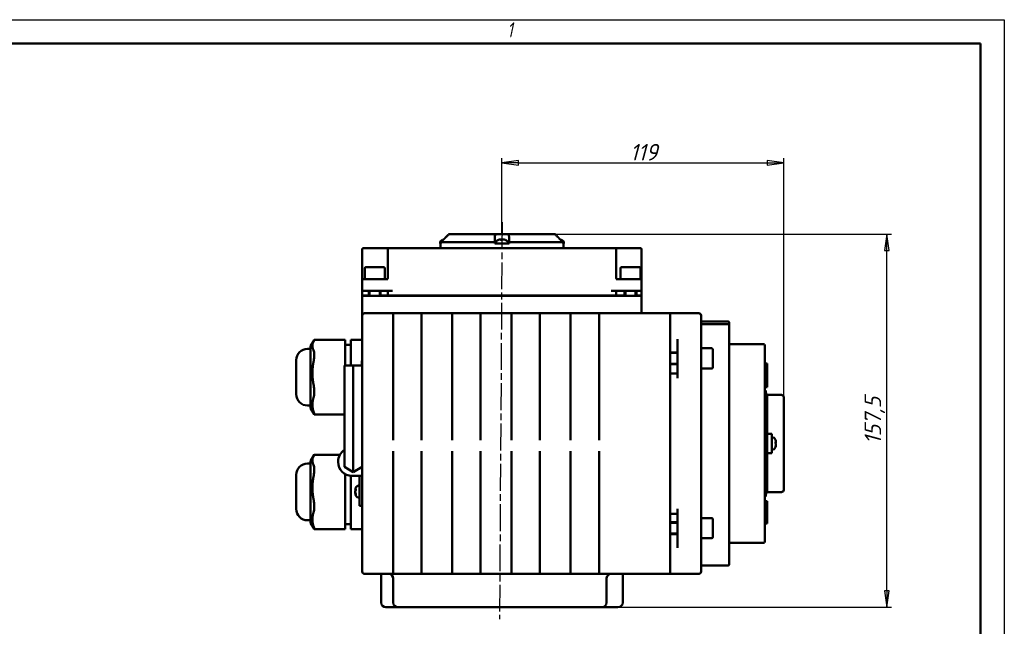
# Model space of a CAD drawing. Header units: millimetres. Extents: x -2787 to 5661, y -195 to 746.
# Tile 9 of 11: x 424 to 840, y 338 to 594. Entities that reach past the tile are written whole.
import ezdxf

# ---------------------------------------------------------------- set-up
doc = ezdxf.new("R2010")
doc.units = ezdxf.units.MM
doc.header["$LTSCALE"] = 2
doc.linetypes.add('CHAIN', pattern=[0.7087, 0.4724, -0.0591, 0.1181, -0.0591])
for name, color, linetype, lineweight in [('Видимый контур (ГОСТ)', 7, 'Continuous', 50), ('Кромка (ГОСТ)', 7, 'Continuous', 50), ('Линия резьбы (ГОСТ)', 7, 'Continuous', 25), ('Осевая линия (ГОСТ)', 7, 'Continuous', 25), ('Размер (ГОСТ)', 7, 'Continuous', 25)]:
    doc.layers.add(name, color=color, linetype=linetype, lineweight=lineweight)
doc.styles.add('Альтернативный текст (ГОСТ)', font='arial.ttf', dxfattribs={"width": 0.8})
doc.styles.add('Обычный текст (ГОСТ)', font='GOST Common Italic.ttf')
doc.dimstyles.new('Обычный (ГОСТ)', dxfattribs={"dimscale": 2, "dimtxt": 3.5, "dimasz": 3.5, "dimexe": 1, "dimexo": 0, "dimgap": 0.5, "dimtad": 1, "dimtxsty": 'Обычный текст (ГОСТ)', "dimblk": 'Filled-1', "dimcen": 0.09, "dimdle": 15, "dimclrd": 256, "dimclre": 256, "dimclrt": 256, "dimazin": 2, "dimtfac": 0.714286, "dimtdec": 3, "dimtmove": 0, "dimatfit": 3, "dimfxl": 1, "dimtolj": 1, "dimlwd": 25, "dimlwe": 25, "dimarcsym": 0})

# ---------------------------------------------------------------- blocks, each defined once
blk = doc.blocks.new('Рамки ГОСТ - Рамка')
at = {"layer": 'Кромка (ГОСТ)', "lineweight": 25}
for p, q in [((0, 297), (420, 297)), ((420, 297), (420, 0))]:
    blk.add_line(p, q, dxfattribs=at)
at = {"layer": 'Кромка (ГОСТ)'}
for p, q in [((415, 292), (20, 292)), ((415, 5), (415, 292))]:
    blk.add_line(p, q, dxfattribs=at)
at = {"layer": 'Кромка (ГОСТ)', "insert": (315.02, 296.44), "char_height": 3.17, "width": 5.2327, "attachment_point": 1, "style": 'Альтернативный текст (ГОСТ)'}
blk.add_mtext('\\fGOST Common|b0|i1;{\\H3.1700;1}', dxfattribs=at)
blk = doc.blocks.new('Filled-1')
at = {"color": 0}
for p, q in [((0, 0), (-1, 0.143)), ((-1, 0.143), (-1, -0.143)), ((-1, 0), (0, 0)), ((-1, -0.143), (0, 0))]:
    blk.add_line(p, q, dxfattribs=at)
at = {"color": 0, "flags": 128}
blk.add_lwpolyline([(-1, -0.143), (0, 0), (-1, 0.143), (-1, -0.143)], dxfattribs=at)
at = {"color": 0}
blk.add_solid([(-1, -0.143), (0, 0), (-1, 0.143), (-1, -0.143)], dxfattribs=at)
blk = doc.blocks.new('*D10')
at = {"layer": 'Defpoints', "color": 0, "linetype": 'Continuous', "transparency": 16777216}
for p in [(650.19, 503.58), (790.39, 503.58), (652.05, 346.08)]:
    blk.add_point(p, dxfattribs=at)
at = {"layer": 'Размер (ГОСТ)', "linetype": 'Continuous', "lineweight": 25, "transparency": 16777216}
for p, q in [((650.19, 503.58), (792.39, 503.58)), ((790.39, 353.08), (790.39, 496.58)), ((652.05, 346.08), (792.39, 346.08))]:
    blk.add_line(p, q, dxfattribs=at)
at = {"layer": 'Размер (ГОСТ)', "linetype": 'Continuous', "lineweight": 25, "transparency": 16777216, "xscale": 7, "yscale": 7, "zscale": 7}
for p, rotation in [((790.39, 503.58), 90), ((790.39, 346.08), 270)]:
    blk.add_blockref('Filled-1', p, dxfattribs=dict(at, rotation=rotation))
at = {"layer": 'Размер (ГОСТ)', "linetype": 'Continuous', "lineweight": 25, "transparency": 16777216, "insert": (780.99, 414.86), "char_height": 7, "attachment_point": 1, "rotation": 90, "style": 'Обычный текст (ГОСТ)'}
blk.add_mtext('\\A1;157,5', dxfattribs=at)
blk = doc.blocks.new('*D11')
at = {"layer": 'Defpoints', "color": 0, "linetype": 'Continuous', "transparency": 16777216}
for p in [(746.86, 533.58), (627.86, 503.58), (746.86, 434.7)]:
    blk.add_point(p, dxfattribs=at)
at = {"layer": 'Размер (ГОСТ)', "linetype": 'Continuous', "lineweight": 25, "transparency": 16777216}
for p, q in [((627.86, 503.58), (627.86, 535.58)), ((634.86, 533.58), (739.86, 533.58)), ((746.86, 434.7), (746.86, 535.58))]:
    blk.add_line(p, q, dxfattribs=at)
at = {"layer": 'Размер (ГОСТ)', "linetype": 'Continuous', "lineweight": 25, "transparency": 16777216, "xscale": 7, "yscale": 7, "zscale": 7, "rotation": 180}
blk.add_blockref('Filled-1', (627.86, 533.58), dxfattribs=at)
at = {"layer": 'Размер (ГОСТ)', "linetype": 'Continuous', "lineweight": 25, "transparency": 16777216, "xscale": 7, "yscale": 7, "zscale": 7}
blk.add_blockref('Filled-1', (746.86, 533.58), dxfattribs=at)
at = {"layer": 'Размер (ГОСТ)', "linetype": 'Continuous', "lineweight": 25, "transparency": 16777216, "insert": (681.9, 541.58), "char_height": 7, "attachment_point": 1, "style": 'Обычный текст (ГОСТ)'}
blk.add_mtext('\\A1;119', dxfattribs=at)

msp = doc.modelspace()

# ---------------------------------------------------------------- linework, layer by layer
at = {"layer": 'Видимый контур (ГОСТ)'}
for p, q in [((605.523, 503.58), (605.524, 503.58)), ((605.524, 503.58), (625.133, 503.58)), ((625.133, 503.58), (630.587, 503.58)), ((630.587, 503.58), (650.192, 503.58)), ((601.773, 499.98), (601.773, 499.58)), ((601.773, 499.58), (601.867, 499.58)), ((601.858, 497.58), (601.858, 499.58)), ((601.867, 499.58), (602.032, 499.58)), ((602.032, 500.08), (602.032, 499.58)), ((624.86, 500.08), (602.032, 500.08)), ((624.86, 499.58), (624.86, 500.08)), ((624.86, 499.58), (627.161, 499.58)), ((625.342, 499.98), (625.342, 499.58)), ((627.161, 499.58), (628.519, 499.58)), ((627.961, 501.087), (627.317, 501.087)), ((627.526, 501.304), (627.545, 501.087)), ((628.519, 499.58), (630.86, 499.58)), ((629.257, 501.087), (629.18, 501.087)), ((630.341, 499.98), (630.342, 499.58)), ((630.86, 500.08), (630.86, 499.58)), ((653.684, 500.08), (630.86, 500.08)), ((652.858, 501.087), (652.781, 501.087)), ((653.684, 499.58), (653.684, 500.08)), ((653.684, 499.58), (653.848, 499.58)), ((653.848, 499.58), (653.943, 499.58)), ((653.858, 497.58), (653.858, 499.58)), ((653.943, 499.98), (653.943, 499.58)), ((568.858, 497.08), (568.858, 484.08)), ((569.358, 497.58), (571.081, 497.58)), ((580.185, 497.58), (571.081, 497.58)), ((579.685, 497.08), (579.685, 485.08)), ((580.185, 497.58), (581.685, 497.58)), ((674.031, 497.58), (581.685, 497.58)), ((674.031, 497.58), (675.531, 497.58)), ((684.634, 497.58), (675.531, 497.58)), ((676.031, 485.08), (676.031, 497.08)), ((684.634, 497.58), (686.358, 497.58)), ((686.858, 484.08), (686.858, 497.08)), ((569.893, 489.08), (569.893, 484.58)), ((570.393, 489.58), (577.893, 489.58)), ((578.393, 489.08), (578.393, 484.58)), ((677.893, 489.08), (677.893, 484.58)), ((678.393, 489.58), (685.893, 489.58)), ((686.393, 489.08), (686.393, 484.58)), ((568.858, 484.08), (568.858, 479.58)), ((569.358, 484.58), (570.858, 484.58)), ((579.685, 484.58), (570.858, 484.58)), ((684.858, 484.58), (676.031, 484.58)), ((684.858, 484.58), (686.358, 484.58)), ((686.358, 484.58), (686.393, 484.58)), ((686.858, 479.58), (686.858, 484.08)), ((570.858, 479.58), (568.858, 479.58)), ((568.858, 479.58), (568.858, 477.58)), ((570.858, 479.58), (581.685, 479.58)), ((571.643, 479.58), (571.643, 477.48)), ((576.643, 479.58), (576.643, 477.48)), ((579.685, 477.58), (579.685, 479.58)), ((674.031, 479.58), (684.858, 479.58)), ((676.031, 477.58), (676.031, 479.58)), ((679.643, 479.58), (679.643, 477.48)), ((684.643, 479.58), (684.643, 477.48)), ((686.858, 479.58), (684.858, 479.58)), ((686.858, 477.58), (686.858, 479.58)), ((571.156, 477.58), (568.858, 477.58)), ((568.858, 477.48), (568.858, 470.68)), ((568.858, 477.48), (570.858, 477.48)), ((570.858, 477.48), (684.858, 477.48)), ((571.156, 477.58), (571.643, 477.58)), ((571.616, 477.58), (571.616, 477.48)), ((576.643, 477.58), (579.685, 477.58)), ((581.685, 477.58), (579.685, 477.58)), ((581.685, 477.58), (674.031, 477.58)), ((598.102, 477.48), (598.102, 477.58)), ((632.588, 477.48), (632.588, 477.58)), ((676.031, 477.58), (674.031, 477.58)), ((676.031, 477.58), (679.643, 477.58)), ((679.616, 477.58), (679.616, 477.48)), ((686.858, 477.58), (684.643, 477.58)), ((684.858, 477.48), (686.858, 477.48)), ((686.858, 470.68), (686.858, 477.48)), ((568.858, 470.68), (568.858, 469.18)), ((581.858, 470.18), (569.858, 470.18)), ((581.858, 470.18), (593.858, 470.18)), ((581.858, 470.18), (581.858, 469.923)), ((593.858, 470.17), (581.858, 470.17)), ((581.858, 456.319), (581.858, 469.923)), ((606.858, 470.18), (593.858, 470.18)), ((593.858, 469.923), (593.858, 470.18)), ((593.858, 469.923), (593.858, 456.319)), ((606.858, 470.18), (618.858, 470.18)), ((606.858, 470.18), (606.858, 469.923)), ((618.858, 470.17), (606.858, 470.17)), ((606.858, 456.319), (606.858, 469.923)), ((631.858, 470.18), (618.858, 470.18)), ((618.858, 469.923), (618.858, 470.18)), ((618.858, 469.923), (618.858, 456.319)), ((631.858, 470.18), (643.858, 470.18)), ((631.858, 470.18), (631.858, 469.923)), ((643.858, 470.17), (631.858, 470.17)), ((631.858, 456.319), (631.858, 469.923)), ((656.858, 470.18), (643.858, 470.18)), ((643.858, 469.923), (643.858, 470.18)), ((643.858, 469.923), (643.858, 456.319)), ((656.858, 470.18), (668.858, 470.18)), ((656.858, 470.18), (656.858, 469.923)), ((668.858, 470.17), (656.858, 470.17)), ((656.858, 456.319), (656.858, 469.923)), ((668.858, 469.923), (668.858, 470.18)), ((698.858, 470.18), (668.858, 470.18)), ((668.858, 469.923), (668.858, 456.319)), ((698.858, 470.18), (698.858, 469.923)), ((698.858, 469.923), (698.858, 456.319)), ((710.958, 470.18), (698.958, 470.18)), ((698.958, 469.923), (698.958, 470.18)), ((698.958, 469.923), (698.958, 459.147)), ((568.858, 468.974), (568.858, 469.18)), ((568.858, 468.974), (568.858, 455.37)), ((711.958, 469.18), (711.958, 468.974)), ((711.958, 455.37), (711.958, 468.974)), ((712.458, 466.603), (723.358, 466.603)), ((723.858, 466.103), (723.858, 466.102)), ((723.858, 465.041), (723.858, 466.102)), ((712.458, 465.539), (723.358, 465.539)), ((723.858, 454.402), (723.858, 465.041)), ((546.958, 456.19), (548.503, 458.766)), ((561.658, 458.878), (548.596, 458.878)), ((561.658, 458.878), (561.658, 458.392)), ((561.658, 454.539), (561.658, 458.392)), ((564.058, 458.923), (564.058, 458.699)), ((568.858, 458.923), (564.058, 458.923)), ((564.058, 455.974), (564.058, 458.699)), ((698.958, 461.144), (698.858, 461.144)), ((698.958, 456.123), (698.958, 459.147)), ((701.958, 459.147), (701.958, 456.319)), ((546.958, 455.146), (545.758, 455.146)), ((546.958, 456.19), (546.958, 430.15)), ((564.058, 456.762), (561.658, 456.762)), ((561.658, 454.539), (561.658, 449.734)), ((564.058, 455.974), (564.058, 451.679)), ((568.858, 451.576), (568.858, 455.37)), ((581.858, 456.319), (581.858, 451.576)), ((593.858, 451.576), (593.858, 456.319)), ((606.858, 456.319), (606.858, 451.576)), ((618.858, 451.576), (618.858, 456.319)), ((631.858, 456.319), (631.858, 451.576)), ((643.858, 451.576), (643.858, 456.319)), ((656.858, 456.319), (656.858, 451.576)), ((668.858, 451.576), (668.858, 456.319)), ((698.858, 456.319), (698.858, 451.576)), ((698.958, 456.144), (698.858, 456.144)), ((701.958, 453.594), (698.858, 453.594)), ((698.958, 456.123), (698.958, 453.594)), ((701.958, 451.576), (701.958, 456.319)), ((711.958, 455.37), (711.958, 451.576)), ((716.458, 455.344), (711.958, 455.344)), ((716.958, 454.844), (716.958, 447.344)), ((723.858, 454.402), (723.858, 452.81)), ((738.358, 457.109), (724.358, 457.109)), ((738.858, 456.609), (738.858, 454.586)), ((738.858, 427.529), (738.858, 454.586)), ((540.958, 435.993), (540.958, 450.346)), ((561.658, 448.086), (561.658, 449.734)), ((564.058, 448.099), (564.058, 451.679)), ((568.658, 448.085), (568.658, 450.068)), ((568.858, 450.068), (568.658, 450.068)), ((568.858, 451.576), (568.858, 378.783)), ((581.858, 451.576), (581.858, 416.656)), ((593.858, 416.656), (593.858, 451.576)), ((606.858, 451.576), (606.858, 416.656)), ((618.858, 416.656), (618.858, 451.576)), ((631.858, 451.576), (631.858, 416.656)), ((643.858, 416.656), (643.858, 451.576)), ((656.858, 451.576), (656.858, 416.656)), ((668.858, 416.656), (668.858, 451.576)), ((698.858, 451.576), (698.858, 378.783)), ((701.958, 451.576), (701.958, 442.786)), ((711.958, 378.783), (711.958, 451.576)), ((723.858, 444.078), (723.858, 452.81)), ((561.338, 448.084), (565.098, 448.105)), ((561.338, 425.298), (561.338, 448.084)), ((565.098, 448.105), (568.858, 448.084)), ((565.098, 425.319), (565.098, 448.105)), ((701.958, 448.594), (698.858, 448.594)), ((698.958, 448.594), (698.958, 444.786)), ((716.458, 446.844), (711.958, 446.844)), ((738.858, 448.943), (739.858, 448.943)), ((739.858, 443.59), (739.858, 448.943)), ((698.958, 442.786), (698.958, 444.786)), ((698.958, 444.786), (701.958, 444.786)), ((698.958, 442.786), (698.958, 387.573)), ((723.858, 444.078), (723.858, 442.611)), ((723.858, 387.748), (723.858, 442.611)), ((738.858, 443.59), (739.858, 443.59)), ((738.858, 441.066), (739.858, 441.066)), ((739.858, 443.59), (739.858, 441.066)), ((739.858, 441.066), (739.858, 440.49)), ((698.858, 436.593), (698.958, 436.593)), ((738.858, 438.939), (739.858, 438.939)), ((738.858, 438.929), (739.858, 438.929)), ((738.858, 437.509), (739.358, 437.509)), ((739.358, 392.85), (739.358, 437.509)), ((739.858, 440.49), (739.858, 439.333)), ((739.858, 439.333), (739.858, 438.939)), ((739.858, 438.939), (739.858, 438.929)), ((739.358, 436.18), (739.858, 436.18)), ((739.358, 432.509), (739.858, 432.509)), ((739.858, 432.509), (739.858, 436.18)), ((739.858, 435.696), (745.858, 435.696)), ((739.858, 397.85), (739.858, 432.509)), ((746.858, 434.696), (746.858, 395.663)), ((546.958, 431.193), (545.758, 431.193)), ((546.958, 430.15), (548.503, 427.574)), ((561.338, 427.462), (548.596, 427.462)), ((561.338, 425.298), (561.338, 405.3)), ((565.098, 425.319), (565.098, 403.129)), ((738.858, 427.529), (738.858, 425.052)), ((738.858, 405.307), (738.858, 425.052)), ((739.858, 419.243), (741.858, 419.243)), ((741.858, 411.116), (741.858, 419.243)), ((742.258, 417.679), (741.858, 417.68)), ((743.365, 415.236), (743.365, 415.86)), ((581.858, 378.783), (581.858, 412.019)), ((593.858, 412.019), (593.858, 378.783)), ((606.858, 378.783), (606.858, 412.019)), ((618.858, 412.019), (618.858, 378.783)), ((631.858, 378.783), (631.858, 412.019)), ((643.858, 412.019), (643.858, 378.783)), ((656.858, 378.783), (656.858, 412.019)), ((668.858, 412.019), (668.858, 378.783)), ((742.258, 412.68), (741.858, 412.68)), ((743.583, 415.535), (743.365, 415.516)), ((743.365, 413.765), (743.365, 413.916)), ((546.958, 407.781), (548.503, 410.357)), ((546.958, 407.781), (546.958, 381.741)), ((559.422, 410.469), (548.596, 410.469)), ((558.658, 407.418), (558.658, 407.569)), ((739.858, 411.116), (741.858, 411.116)), ((546.958, 406.737), (545.758, 406.737)), ((561.338, 405.3), (565.098, 403.129)), ((568.858, 405.3), (565.098, 403.129)), ((738.858, 405.307), (738.858, 402.83)), ((540.958, 387.584), (540.958, 401.937)), ((561.658, 402.291), (561.658, 401.325)), ((561.658, 391.617), (561.658, 401.325)), ((564.058, 393.517), (564.058, 401.557)), ((568.858, 401.538), (564.538, 401.538)), ((567.658, 394.9), (567.658, 401.538)), ((738.858, 375.773), (738.858, 402.83)), ((565.93, 395.319), (566.099, 395.305)), ((566.15, 395.92), (566.15, 395.383)), ((567.257, 397.4), (567.658, 397.4)), ((739.358, 397.85), (739.858, 397.85)), ((739.858, 394.18), (739.858, 397.85)), ((561.658, 391.617), (561.658, 386.102)), ((564.058, 393.517), (564.058, 387.741)), ((565.93, 394.48), (565.969, 394.484)), ((566.15, 393.899), (566.15, 393.565)), ((567.257, 392.4), (567.658, 392.4)), ((567.658, 394.9), (567.658, 388.9)), ((698.858, 393.766), (698.958, 393.766)), ((738.858, 392.85), (739.358, 392.85)), ((739.358, 394.18), (739.858, 394.18)), ((739.858, 394.663), (745.858, 394.663)), ((564.058, 380.713), (564.058, 387.741)), ((568.858, 388.9), (567.658, 388.9)), ((698.958, 385.573), (698.958, 387.573)), ((701.958, 387.573), (701.958, 378.783)), ((723.858, 387.748), (723.858, 386.281)), ((738.858, 390.837), (739.858, 390.837)), ((738.858, 390.431), (739.858, 390.431)), ((738.858, 389.293), (739.858, 389.293)), ((738.858, 386.769), (739.858, 386.769)), ((739.858, 390.837), (739.858, 390.431)), ((739.858, 390.431), (739.858, 389.293)), ((739.858, 389.293), (739.858, 386.769)), ((739.858, 381.417), (739.858, 386.769)), ((546.958, 382.784), (545.758, 382.784)), ((561.658, 380.248), (561.658, 386.102)), ((698.958, 385.573), (698.958, 381.962)), ((698.958, 385.573), (701.958, 385.573)), ((716.458, 383.712), (711.958, 383.712)), ((716.958, 383.212), (716.958, 375.712)), ((723.858, 377.549), (723.858, 386.281)), ((546.958, 381.741), (548.503, 379.165)), ((561.658, 379.053), (548.596, 379.053)), ((564.058, 381.169), (561.658, 381.169)), ((561.658, 380.248), (561.658, 379.053)), ((564.058, 380.713), (564.058, 379.008)), ((568.858, 379.008), (564.058, 379.008)), ((568.858, 374.989), (568.858, 378.783)), ((581.858, 378.783), (581.858, 374.04)), ((593.858, 374.04), (593.858, 378.783)), ((606.858, 378.783), (606.858, 374.04)), ((618.858, 374.04), (618.858, 378.783)), ((631.858, 378.783), (631.858, 374.04)), ((643.858, 374.04), (643.858, 378.783)), ((656.858, 378.783), (656.858, 374.04)), ((668.858, 374.04), (668.858, 378.783)), ((701.958, 381.962), (698.858, 381.962)), ((698.858, 378.783), (698.858, 374.04)), ((701.958, 374.04), (701.958, 378.783)), ((711.958, 378.783), (711.958, 374.989)), ((738.858, 381.417), (739.858, 381.417)), ((568.858, 374.989), (568.858, 361.385)), ((701.958, 376.962), (698.858, 376.962)), ((698.958, 376.962), (698.958, 374.236)), ((698.958, 371.212), (698.958, 374.236)), ((716.458, 375.212), (711.958, 375.212)), ((711.958, 361.385), (711.958, 374.989)), ((723.858, 377.549), (723.858, 375.958)), ((723.858, 365.543), (723.858, 375.958)), ((738.858, 375.773), (738.858, 373.75)), ((581.858, 360.436), (581.858, 374.04)), ((593.858, 374.04), (593.858, 360.436)), ((606.858, 360.436), (606.858, 374.04)), ((618.858, 374.04), (618.858, 360.436)), ((631.858, 360.436), (631.858, 374.04)), ((643.858, 374.04), (643.858, 360.436)), ((656.858, 360.436), (656.858, 374.04)), ((668.858, 374.04), (668.858, 360.436)), ((698.958, 374.144), (698.858, 374.144)), ((698.858, 374.04), (698.858, 360.436)), ((698.958, 371.212), (698.958, 360.436)), ((701.958, 374.04), (701.958, 371.212)), ((724.358, 373.25), (738.358, 373.25)), ((698.958, 369.144), (698.858, 369.144)), ((712.458, 363.767), (723.358, 363.767)), ((723.858, 365.543), (723.858, 365.306)), ((723.858, 364.268), (723.858, 365.306)), ((723.858, 364.268), (723.858, 364.267)), ((568.858, 361.18), (568.858, 361.385)), ((569.858, 360.18), (581.858, 360.18)), ((576.858, 360.18), (576.858, 348.08)), ((581.858, 360.436), (581.858, 360.18)), ((593.858, 360.189), (581.858, 360.189)), ((593.858, 360.18), (581.858, 360.18)), ((581.954, 358.18), (581.954, 348.08)), ((593.858, 360.18), (593.858, 360.436)), ((593.858, 360.18), (606.858, 360.18)), ((606.858, 360.436), (606.858, 360.18)), ((618.858, 360.189), (606.858, 360.189)), ((618.858, 360.18), (606.858, 360.18)), ((618.858, 360.18), (618.858, 360.436)), ((618.858, 360.18), (631.858, 360.18)), ((631.858, 360.436), (631.858, 360.18)), ((643.858, 360.189), (631.858, 360.189)), ((643.858, 360.18), (631.858, 360.18)), ((643.858, 360.18), (643.858, 360.436)), ((643.858, 360.18), (656.858, 360.18)), ((656.858, 360.436), (656.858, 360.18)), ((668.858, 360.189), (656.858, 360.189)), ((668.858, 360.18), (656.858, 360.18)), ((668.858, 360.18), (668.858, 360.436)), ((668.858, 360.18), (698.858, 360.18)), ((672.059, 358.18), (672.059, 348.08)), ((678.858, 360.18), (678.858, 348.08)), ((698.858, 360.436), (698.858, 360.18)), ((698.958, 360.18), (698.958, 360.436)), ((698.958, 360.18), (710.958, 360.18)), ((711.958, 361.385), (711.958, 361.18)), ((583.954, 346.08), (578.858, 346.08)), ((594.445, 346.08), (583.954, 346.08)), ((594.445, 346.08), (601.676, 346.08)), ((652.055, 346.08), (601.676, 346.08)), ((652.055, 346.08), (659.285, 346.08)), ((670.059, 346.08), (659.285, 346.08)), ((676.858, 346.08), (670.059, 346.08))]:
    msp.add_line(p, q, dxfattribs=at)
for centre, radius, start, end in [((602.773, 499.98), 1, 116.26077, 179.99), ((604.273, 496.94), 4.39, 109.45641, 116.26077), ((602.857, 500.947), 0.14, 100.54281, 109.45641), ((626.342, 499.98), 1, 116.26077, 179.99), ((627.842, 496.94), 4.39, 109.45641, 116.26077), ((626.426, 500.947), 0.14, 100.62904, 109.45641), ((629.257, 500.947), 0.14, 70.54359, 90), ((627.842, 496.94), 4.39, 63.73923, 70.54359), ((629.341, 499.98), 1, 0.01, 63.73923), ((652.858, 500.947), 0.14, 70.54359, 90), ((651.443, 496.94), 4.39, 63.73923, 70.54359), ((652.943, 499.98), 1, 0.01, 63.73923), ((569.358, 497.08), 0.5, 90, 180), ((580.185, 497.08), 0.5, 90, 180), ((675.531, 497.08), 0.5, 0, 90), ((686.358, 497.08), 0.5, 0, 90), ((570.393, 489.08), 0.5, 90, 180), ((577.893, 489.08), 0.5, 0, 90), ((678.393, 489.08), 0.5, 90, 180), ((685.893, 489.08), 0.5, 0, 90), ((569.358, 484.08), 0.5, 90, 180), ((579.185, 485.08), 0.5, 270, 0), ((676.531, 485.08), 0.5, 180, 270), ((686.358, 484.08), 0.5, 0, 90), ((569.858, 469.18), 1, 90, 180), ((687.358, 470.68), 0.5, 180, 270), ((710.958, 469.18), 1, 0, 90), ((712.458, 467.103), 0.5, 180, 270), ((723.358, 466.103), 0.5, 0, 90), ((724.358, 457.609), 0.5, 180, 270), ((545.758, 450.346), 4.8, 90, 180), ((716.458, 454.844), 0.5, 0, 90), ((738.358, 456.609), 0.5, 0, 90), ((716.458, 447.344), 0.5, 270, 0), ((545.758, 435.993), 4.8, 180, 270), ((745.858, 434.696), 1, 0, 90), ((742.258, 416.679), 1, 26.26077, 89.99), ((739.218, 415.18), 4.39, 15.42304, 26.26077), ((564.538, 407.569), 5.88, 122.9681, 180), ((742.258, 413.68), 1, 270.01, 333.73923), ((739.218, 415.18), 4.39, 333.73923, 344.57696), ((545.758, 401.937), 4.8, 90, 180), ((564.538, 407.418), 5.88, 180, 270), ((570.298, 394.9), 4.39, 153.73923, 173.73269), ((567.257, 396.4), 1, 90.01, 153.73923), ((745.858, 395.663), 1, 270, 0), ((570.298, 394.9), 4.39, 186.26731, 206.26077), ((567.257, 393.4), 1, 206.26077, 269.99), ((545.758, 387.584), 4.8, 180, 270), ((716.458, 383.212), 0.5, 0, 90), ((716.458, 375.712), 0.5, 270, 0), ((724.358, 372.75), 0.5, 90, 180), ((738.358, 373.75), 0.5, 270, 0), ((712.458, 363.267), 0.5, 90, 180), ((723.358, 364.267), 0.5, 270, 0), ((569.858, 361.18), 1, 180, 270), ((579.954, 358.18), 2, 0, 90), ((674.059, 358.18), 2, 90, 180), ((710.958, 361.18), 1, 270, 0), ((578.858, 348.08), 2, 180, 270), ((583.954, 348.08), 2, 180, 270), ((670.059, 348.08), 2, 270, 0), ((676.858, 348.08), 2, 270, 0)]:
    msp.add_arc(centre, radius, start, end, dxfattribs=at)
for centre, major_axis, ratio, start_param, end_param in [((604.282, 496.954), (3.706, -2.347), 0.9946648, 2.3970876, 2.4742311), ((627.851, 496.954), (3.691, -2.371), 0.9946206, 2.2485239, 2.4807262), ((627.999, 496.954), (-0.393, 4.369), 0.2346731, 0.0832069, 0.3154092), ((628.003, 496.954), (-0.383, 4.37), 0.0559801, 5.9473325, 6.1739504), ((627.68, 496.954), (0.383, 4.37), 0.0559801, 0.1092349, 0.3414372), ((627.88, 496.954), (1.527, -4.113), 0.9681593, 2.4598888, 2.6920911), ((627.832, 496.954), (-3.691, -2.371), 0.9946206, 3.8063561, 4.0346614), ((651.433, 496.954), (-3.676, -2.394), 0.9945757, 3.7998872, 3.8730131), ((651.481, 496.954), (1.523, -4.114), 0.9679721, 2.4609931, 2.5069478), ((712.458, 466.038), (-0.5, 0), 0.9971538, 0, 1.5707963), ((723.358, 465.041), (-0.5, 0), 0.9971538, 3.1415927, 4.712389), ((739.232, 415.028), (4.368, 0.408), 0.3508929, 0.07154, 0.3037423), ((739.232, 415.151), (3.935, 1.94), 0.9803884, 5.9372224, 6.0978869), ((739.232, 415.339), (4.37, -0.388), 0.1767556, 0.1200417, 0.352244), ((739.232, 415.123), (4.258, 1.058), 0.9323508, 5.7190851, 5.9512874), ((739.232, 415.208), (3.935, -1.94), 0.9803884, 0.1137606, 0.2163258), ((971.867, 415.18), (234.506, -3.667), 0.0860796, 3.3711969, 3.371939), ((570.283, 394.772), (-4.36, 0.484), 0.6131187, 6.0146064, 6.2468087), ((570.283, 395.043), (-4.366, -0.431), 0.4612492, 5.9011566, 6.1333589), ((570.283, 394.999), (-4.343, -0.617), 0.7851684, 6.0126036, 6.0677029), ((570.283, 394.8), (-4.343, 0.617), 0.7851684, 0.2154824, 0.4476847), ((570.283, 394.975), (-4.311, -0.815), 0.8829797, 6.2221935, 6.4543957)]:
    msp.add_ellipse(centre, major_axis=major_axis, ratio=ratio, start_param=start_param, end_param=end_param, dxfattribs=at)
for points, knots in [([(605.524, 503.58), (605.237, 503.279), (604.939, 502.973), (604.655, 502.686), (604.531, 502.562), (604.403, 502.434), (604.273, 502.304)], [-0.12159309, -0.12159309, -0.12159309, -0.12159309, 0, 0, 0, 0.05284171, 0.05284171, 0.05284171, 0.05284171]), ([(604.273, 502.305), (604.403, 502.434), (604.53, 502.562), (604.938, 502.973), (605.236, 503.279), (605.523, 503.58)], [1.13553758, 1.13553758, 1.13553758, 1.13553758, 1.18828561, 1.18828561, 1.30987869, 1.30987869, 1.30987869, 1.30987869]), ([(624.86, 502.305), (624.861, 502.434), (624.869, 502.562), (624.921, 502.973), (625.003, 503.279), (625.133, 503.58)], [1.13553758, 1.13553758, 1.13553758, 1.13553758, 1.18828561, 1.18828561, 1.30987869, 1.30987869, 1.30987869, 1.30987869]), ([(630.587, 503.58), (630.718, 503.279), (630.799, 502.973), (630.836, 502.686), (630.852, 502.562), (630.86, 502.434), (630.86, 502.304)], [-0.12159309, -0.12159309, -0.12159309, -0.12159309, 0, 0, 0, 0.05284171, 0.05284171, 0.05284171, 0.05284171]), ([(651.443, 502.305), (651.312, 502.434), (651.185, 502.562), (650.777, 502.973), (650.479, 503.279), (650.192, 503.58)], [1.13553758, 1.13553758, 1.13553758, 1.13553758, 1.18828561, 1.18828561, 1.30987869, 1.30987869, 1.30987869, 1.30987869]), ([(627.373, 501.3), (627.393, 501.302), (627.415, 501.304), (627.453, 501.307), (627.471, 501.308), (627.498, 501.308), (627.509, 501.308), (627.524, 501.306), (627.527, 501.305), (627.525, 501.302), (627.524, 501.301), (627.522, 501.3)], [0, 0, 0, 0, 0.006105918, 0.006105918, 0.012211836, 0.012211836, 0.018306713, 0.018306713, 0.02440159, 0.02440159, 0.027283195, 0.027283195, 0.027283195, 0.027283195]), ([(627.649, 501.3), (627.648, 501.302), (627.642, 501.304), (627.624, 501.307), (627.61, 501.308), (627.58, 501.308), (627.561, 501.308), (627.534, 501.307), (627.528, 501.307), (627.522, 501.306)], [0, 0, 0, 0, 0.006108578, 0.006108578, 0.012217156, 0.012217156, 0.018309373, 0.018309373, 0.020128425, 0.020128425, 0.020128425, 0.020128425]), ([(628.034, 501.3), (628.035, 501.302), (628.041, 501.304), (628.06, 501.307), (628.073, 501.308), (628.103, 501.308), (628.122, 501.308), (628.163, 501.306), (628.185, 501.305), (628.215, 501.302), (628.224, 501.301), (628.234, 501.3)], [0, 0, 0, 0, 0.006105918, 0.006105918, 0.012211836, 0.012211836, 0.018306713, 0.018306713, 0.02440159, 0.02440159, 0.027283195, 0.027283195, 0.027283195, 0.027283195]), ([(628.31, 501.3), (628.29, 501.302), (628.268, 501.304), (628.23, 501.307), (628.212, 501.308), (628.185, 501.308), (628.174, 501.308), (628.164, 501.307), (628.163, 501.307), (628.161, 501.306)], [0, 0, 0, 0, 0.006105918, 0.006105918, 0.012211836, 0.012211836, 0.018306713, 0.018306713, 0.02012832, 0.02012832, 0.02012832, 0.02012832]), ([(548.595, 458.877), (548.582, 458.877), (548.559, 458.853), (548.474, 458.723), (548.398, 458.577), (548.308, 458.392)], [2.64833447, 2.64833447, 2.64833447, 2.64833447, 2.7371558, 2.7371558, 2.87867856, 2.87867856, 2.87867856, 2.87867856]), ([(548.308, 449.734), (548.398, 450.201), (548.474, 450.696), (548.584, 451.696), (548.611, 452.196), (548.611, 453.039), (548.584, 453.45), (548.474, 454.1), (548.398, 454.353), (548.308, 454.539)], [-2.87867856, -2.87867856, -2.87867856, -2.87867856, -2.7371558, -2.7371558, -2.57932614, -2.57932614, -2.42149649, -2.42149649, -2.27997373, -2.27997373, -2.27997373, -2.27997373]), ([(548.308, 434.511), (548.398, 434.794), (548.474, 435.143), (548.584, 435.974), (548.611, 436.468), (548.611, 437.435), (548.584, 437.987), (548.474, 439.049), (548.398, 439.558), (548.308, 440.026)], [-2.87867856, -2.87867856, -2.87867856, -2.87867856, -2.7371558, -2.7371558, -2.57932614, -2.57932614, -2.42149649, -2.42149649, -2.27997373, -2.27997373, -2.27997373, -2.27997373]), ([(548.503, 427.574), (548.511, 427.56), (548.519, 427.548), (548.584, 427.448), (548.611, 427.442), (548.611, 427.566), (548.584, 427.707), (548.474, 428.119), (548.398, 428.375), (548.308, 428.657)], [-2.75710692, -2.75710692, -2.75710692, -2.75710692, -2.7371558, -2.7371558, -2.57932614, -2.57932614, -2.42149649, -2.42149649, -2.27997373, -2.27997373, -2.27997373, -2.27997373]), ([(743.578, 415.668), (743.58, 415.648), (743.582, 415.627), (743.585, 415.591), (743.586, 415.576), (743.586, 415.552), (743.586, 415.543), (743.584, 415.534), (743.583, 415.534), (743.58, 415.539), (743.579, 415.541), (743.578, 415.545)], [0, 0, 0, 0, 0.006105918, 0.006105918, 0.012211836, 0.012211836, 0.018306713, 0.018306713, 0.02440159, 0.02440159, 0.027283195, 0.027283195, 0.027283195, 0.027283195]), ([(743.578, 415.046), (743.58, 415.042), (743.582, 415.034), (743.585, 415.01), (743.586, 414.995), (743.586, 414.961), (743.586, 414.941), (743.584, 414.899), (743.583, 414.877), (743.58, 414.848), (743.579, 414.838), (743.578, 414.829)], [0, 0, 0, 0, 0.006105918, 0.006105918, 0.012211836, 0.012211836, 0.018306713, 0.018306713, 0.02440159, 0.02440159, 0.027283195, 0.027283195, 0.027283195, 0.027283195]), ([(548.595, 410.468), (548.582, 410.468), (548.559, 410.444), (548.474, 410.314), (548.398, 410.168), (548.308, 409.983)], [2.64833447, 2.64833447, 2.64833447, 2.64833447, 2.7371558, 2.7371558, 2.87867856, 2.87867856, 2.87867856, 2.87867856]), ([(548.308, 401.325), (548.398, 401.792), (548.474, 402.287), (548.584, 403.287), (548.611, 403.787), (548.611, 404.63), (548.584, 405.041), (548.474, 405.691), (548.398, 405.944), (548.308, 406.13)], [-2.87867856, -2.87867856, -2.87867856, -2.87867856, -2.7371558, -2.7371558, -2.57932614, -2.57932614, -2.42149649, -2.42149649, -2.27997373, -2.27997373, -2.27997373, -2.27997373]), ([(565.937, 395.353), (565.935, 395.341), (565.933, 395.331), (565.93, 395.319), (565.929, 395.318), (565.929, 395.323), (565.929, 395.33), (565.931, 395.35), (565.932, 395.364), (565.934, 395.379)], [0, 0, 0, 0, 0.006108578, 0.006108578, 0.012217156, 0.012217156, 0.018309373, 0.018309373, 0.024112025, 0.024112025, 0.024112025, 0.024112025]), ([(565.937, 395.125), (565.935, 395.109), (565.933, 395.09), (565.93, 395.048), (565.929, 395.026), (565.929, 394.986), (565.929, 394.965), (565.931, 394.928), (565.932, 394.912), (565.934, 394.9)], [0, 0, 0, 0, 0.006105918, 0.006105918, 0.012211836, 0.012211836, 0.018306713, 0.018306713, 0.024112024, 0.024112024, 0.024112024, 0.024112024]), ([(548.308, 386.102), (548.398, 386.385), (548.474, 386.733), (548.584, 387.565), (548.611, 388.059), (548.611, 389.026), (548.584, 389.578), (548.474, 390.64), (548.398, 391.149), (548.308, 391.617)], [-2.87867856, -2.87867856, -2.87867856, -2.87867856, -2.7371558, -2.7371558, -2.57932614, -2.57932614, -2.42149649, -2.42149649, -2.27997373, -2.27997373, -2.27997373, -2.27997373]), ([(565.937, 394.674), (565.935, 394.69), (565.933, 394.71), (565.93, 394.751), (565.929, 394.773), (565.929, 394.814), (565.929, 394.835), (565.931, 394.872), (565.932, 394.889), (565.935, 394.907), (565.936, 394.913), (565.937, 394.918)], [0, 0, 0, 0, 0.006105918, 0.006105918, 0.012211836, 0.012211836, 0.018306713, 0.018306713, 0.02440159, 0.02440159, 0.027283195, 0.027283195, 0.027283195, 0.027283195]), ([(565.93, 394.48), (565.929, 394.48), (565.929, 394.48), (565.929, 394.476), (565.929, 394.47), (565.931, 394.449), (565.932, 394.434), (565.935, 394.411), (565.936, 394.402), (565.937, 394.394)], [0.01027026, 0.01027026, 0.01027026, 0.01027026, 0.012211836, 0.012211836, 0.018306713, 0.018306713, 0.02440159, 0.02440159, 0.027283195, 0.027283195, 0.027283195, 0.027283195]), ([(548.503, 379.165), (548.511, 379.151), (548.519, 379.139), (548.584, 379.039), (548.611, 379.033), (548.611, 379.157), (548.584, 379.298), (548.474, 379.71), (548.398, 379.966), (548.308, 380.248)], [-2.75710692, -2.75710692, -2.75710692, -2.75710692, -2.7371558, -2.7371558, -2.57932614, -2.57932614, -2.42149649, -2.42149649, -2.27997373, -2.27997373, -2.27997373, -2.27997373])]:
    msp.add_open_spline(points, degree=3, knots=knots, dxfattribs=at)
for points, weights in [([(604.273, 502.304), (603.202, 501.242), (602.032, 500.08)], [1.00372681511, 1.00423490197, 1.00270666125]), ([(603.137, 501.178), (603.718, 501.754), (604.273, 502.305)], [1.00370456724, 1.00398723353, 1.00372310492]), ([(624.86, 500.08), (624.86, 501.243), (624.86, 502.305)], [1.00270651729, 1.00423516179, 1.00372626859]), ([(630.86, 502.304), (630.86, 501.242), (630.86, 500.08)], [1.00372681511, 1.00423490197, 1.00270666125]), ([(653.684, 500.08), (652.513, 501.243), (651.443, 502.305)], [1.00270530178, 1.00423297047, 1.00372310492]), ([(548.308, 458.392), (547.369, 456.466), (548.308, 454.539)], [1.13266408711, 1.19557772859, 1.13266408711]), ([(548.308, 449.734), (547.369, 444.88), (548.308, 440.026)], [1.13266408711, 1.19557772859, 1.13266408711]), ([(548.308, 434.511), (547.369, 431.584), (548.308, 428.657)], [1.13266408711, 1.19557772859, 1.13266408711]), ([(548.308, 409.983), (547.369, 408.056), (548.308, 406.13)], [1.13266408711, 1.19557772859, 1.13266408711]), ([(548.308, 401.325), (547.369, 396.471), (548.308, 391.617)], [1.13266408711, 1.19557772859, 1.13266408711]), ([(548.308, 386.102), (547.369, 383.175), (548.308, 380.248)], [1.13266408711, 1.19557772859, 1.13266408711])]:
    msp.add_rational_spline(points, weights, degree=2, dxfattribs=at)
for points in [[(627.307, 501.079), (627.31, 501.084), (627.314, 501.087), (627.317, 501.087)], [(743.357, 415.876), (743.362, 415.871), (743.365, 415.865), (743.365, 415.86)], [(743.365, 413.765), (743.365, 413.75), (743.362, 413.733), (743.357, 413.719)], [(566.15, 395.92), (566.15, 395.929), (566.153, 395.939), (566.158, 395.948)], [(566.158, 393.524), (566.153, 393.536), (566.15, 393.552), (566.15, 393.565)]]:
    msp.add_open_spline(points, degree=3, dxfattribs=at)
at = {"layer": 'Линия резьбы (ГОСТ)'}
for p, q in [((572.122, 479.58), (572.122, 477.48)), ((576.165, 477.48), (576.165, 479.58)), ((680.122, 479.58), (680.122, 477.48)), ((684.165, 477.48), (684.165, 479.58)), ((698.958, 460.666), (698.858, 460.666)), ((698.858, 456.623), (698.958, 456.623)), ((701.958, 453.115), (698.858, 453.115)), ((698.858, 449.072), (701.958, 449.072)), ((701.958, 381.483), (698.858, 381.483)), ((698.858, 377.44), (701.958, 377.44)), ((698.958, 373.666), (698.858, 373.666)), ((698.858, 369.623), (698.958, 369.623))]:
    msp.add_line(p, q, dxfattribs=at)
at = {"layer": 'Осевая линия (ГОСТ)', "linetype": 'CHAIN', "ltscale": 11.993792}
msp.add_line((627.892, 508.579), (626.834, 341.08), dxfattribs=at)

# ---------------------------------------------------------------- block references
at = {"xscale": 2, "yscale": 2, "zscale": 2}
msp.add_blockref('Рамки ГОСТ - Рамка', (0, 0), dxfattribs=at)

# ---------------------------------------------------------------- dimensions: what is measured, and where the dimension line sits
at = {"layer": 'Размер (ГОСТ)', "linetype": 'Continuous', "lineweight": 25}
for base, p1, p2, angle, picture, middle in [((746.858, 533.58), (627.86, 503.58), (746.858, 434.696), 180, '*D11', (687.359, 533.58)), ((790.39, 503.58), (652.055, 346.08), (650.192, 503.58), 270, '*D10', (790.39, 424.83))]:
    dim = msp.add_linear_dim(base=base, p1=p1, p2=p2, angle=angle, dimstyle='Обычный (ГОСТ)', override={"dimgap": 0.5, "dimdec": 2, "dimtol": 0, "dimlim": 0, "dimtp": 0, "dimtm": 0, "dimtdec": 3, "dimtofl": 0, "dimatfit": 1}, dxfattribs=at)
    dim.commit()
    dim.dimension.update_dxf_attribs({"geometry": picture, "text_midpoint": middle, "dimtype": 160})

doc.saveas('drawing.dxf')
